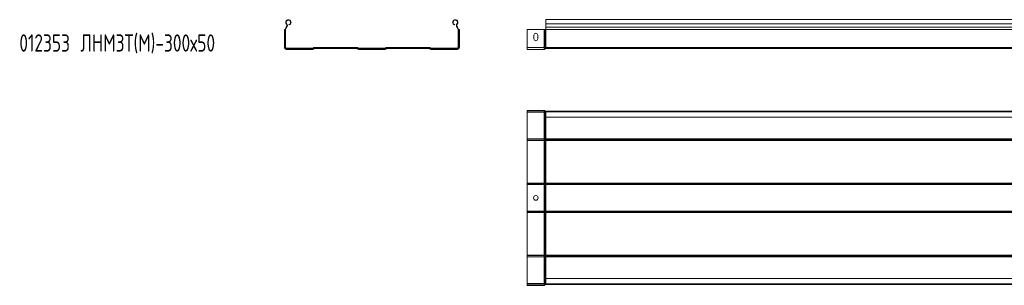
# Model space of a CAD drawing. Header units: millimetres. Extents: x -583 to 2827, y -4183 to -259.
# Tile 2 of 4: x -582 to 1122, y -2874 to -2414. Entities that reach past the tile are written whole.
import ezdxf

# ---------------------------------------------------------------- set-up
doc = ezdxf.new("R2010")
doc.units = ezdxf.units.MM
doc.styles.add('SLDTEXTSTYLE0', font='TXT', dxfattribs={"width": 0.7, "bigfont": 'bigfont'})

msp = doc.modelspace()

# ---------------------------------------------------------------- linework, layer by layer
at = {"color": 7, "linetype": 'Continuous', "lineweight": 15}
for p, q in [((2796.5, -2414), (328.5, -2414)), ((328.5, -2421.5), (328.5, -2414)), ((-123.1, -2431.3), (-123.6, -2431.3)), ((-123.6, -2462.2), (-123.6, -2431.3)), ((-122.6, -2431.3), (-123.1, -2431.3)), ((-123.1, -2462.2), (-123.1, -2431.3)), ((-122.2, -2431.3), (-122.6, -2431.3)), ((-122.6, -2462.2), (-122.6, -2431.3)), ((-122.2, -2462.2), (-122.2, -2431.3)), ((-122.2, -2431.3), (-121.5, -2431.3)), ((-121.5, -2462.2), (-121.5, -2431.3)), ((-120.6, -2427.2), (-120.2, -2426.8)), ((-120.6, -2427.2), (-120.1, -2427.6)), ((-120.2, -2426.8), (-119.7, -2427.3)), ((-120.1, -2421.5), (-119.5, -2421)), ((-120.1, -2427.6), (-119.7, -2427.3)), ((-115.4, -2423), (-115.6, -2422.3)), ((170.9, -2423), (171.1, -2422.3)), ((175.6, -2421.5), (175.1, -2421)), ((175.8, -2426.8), (175.3, -2427.3)), ((175.3, -2427.3), (175.6, -2427.6)), ((176.1, -2427.2), (175.6, -2427.6)), ((175.8, -2426.8), (176.1, -2427.2)), ((177.8, -2431.3), (177.1, -2431.3)), ((177.1, -2431.3), (177.1, -2462.2)), ((177.8, -2431.3), (177.8, -2462.2)), ((177.8, -2431.3), (178.1, -2431.3)), ((178.1, -2431.3), (178.1, -2462.2)), ((178.1, -2431.3), (178.7, -2431.3)), ((178.7, -2431.3), (178.7, -2462.2)), ((178.7, -2431.3), (179.2, -2431.3)), ((179.2, -2431.3), (179.2, -2462.2)), ((325.8, -2431.3), (296.5, -2431.3)), ((296.5, -2462.2), (296.5, -2431.3)), ((325.8, -2462.2), (325.8, -2431.3)), ((327, -2431.3), (325.8, -2431.3)), ((327, -2462.2), (327, -2431.3)), ((327.5, -2431.3), (327, -2431.3)), ((327.5, -2462.2), (327.5, -2431.3)), ((328.3, -2431.3), (327.5, -2431.3)), ((328.3, -2462.2), (328.3, -2431.3)), ((328.5, -2431.3), (328.3, -2431.3)), ((328.5, -2421.5), (2796.5, -2421.5)), ((328.5, -2426.8), (328.5, -2421.5)), ((328.5, -2427.2), (328.5, -2426.8)), ((328.5, -2426.8), (2796.5, -2426.8)), ((328.5, -2431.3), (328.5, -2427.2)), ((328.5, -2427.2), (2796.5, -2427.2)), ((328.5, -2462.2), (328.5, -2431.3)), ((328.5, -2431.3), (2796.5, -2431.3)), ((308.2, -2440.8), (308.2, -2447.3)), ((314.7, -2447.3), (314.7, -2440.8)), ((-123.1, -2462.2), (-123.6, -2462.2)), ((-122.6, -2462.2), (-123.1, -2462.2)), ((-122.2, -2462.2), (-122.6, -2462.2)), ((-122.2, -2462.2), (-121.5, -2462.2)), ((-74.3, -2463.3), (-120.4, -2463.3)), ((-120.4, -2464), (-120.4, -2463.3)), ((-74.3, -2464), (-120.4, -2464)), ((-120.4, -2464), (-120.4, -2464.4)), ((-74.3, -2464.4), (-120.4, -2464.4)), ((-120.4, -2464.4), (-120.4, -2464.9)), ((-74.3, -2464.9), (-120.4, -2464.9)), ((-120.4, -2464.9), (-120.4, -2465.4)), ((-74.3, -2465.4), (-120.4, -2465.4)), ((-74.3, -2464), (-74.3, -2463.3)), ((-74.3, -2464), (-74.3, -2464.4)), ((-74.3, -2464.4), (-74.3, -2464.9)), ((-74.3, -2464.9), (-74.3, -2465.4)), ((-73.2, -2462.8), (-73.3, -2462.9)), ((-72.8, -2463.4), (-73.3, -2462.9)), ((-72.7, -2463.3), (-73.2, -2462.8)), ((-72.7, -2463.3), (-72.8, -2463.4)), ((-72.8, -2463.4), (-72.5, -2463.6)), ((-72.7, -2463.3), (-72.4, -2463.5)), ((-72.4, -2463.5), (-72.5, -2463.6)), ((-72.5, -2463.6), (-72.2, -2464)), ((-72.4, -2463.5), (-72, -2463.9)), ((-72, -2463.9), (-72.2, -2464)), ((-72.2, -2464), (-71.8, -2464.4)), ((-72, -2463.9), (-71.7, -2464.3)), ((-71.7, -2464.3), (-71.8, -2464.4)), ((2.2, -2462.1), (-71.6, -2462.1)), ((-71.6, -2462.8), (-71.6, -2462.1)), ((2.2, -2462.8), (-71.6, -2462.8)), ((-71.6, -2462.8), (-71.6, -2463.2)), ((2.2, -2463.2), (-71.6, -2463.2)), ((-71.6, -2463.2), (-71.6, -2463.7)), ((2.2, -2463.7), (-71.6, -2463.7)), ((-71.6, -2463.7), (-71.6, -2464.2)), ((2.2, -2464.2), (-71.6, -2464.2)), ((2.2, -2462.8), (2.2, -2462.1)), ((2.2, -2462.8), (2.2, -2463.2)), ((2.2, -2463.2), (2.2, -2463.7)), ((2.2, -2463.7), (2.2, -2464.2)), ((2.6, -2463.9), (2.2, -2464.3)), ((2.3, -2464.4), (2.2, -2464.3)), ((2.7, -2464), (2.3, -2464.4)), ((3, -2463.5), (2.6, -2463.9)), ((2.7, -2464), (2.6, -2463.9)), ((3.1, -2463.6), (2.7, -2464)), ((3.2, -2463.3), (3, -2463.5)), ((3.1, -2463.6), (3, -2463.5)), ((3.3, -2463.4), (3.1, -2463.6)), ((3.2, -2463.3), (3.7, -2462.8)), ((3.3, -2463.4), (3.2, -2463.3)), ((3.3, -2463.4), (3.8, -2462.9)), ((3.8, -2462.9), (3.7, -2462.8)), ((4.9, -2464), (4.9, -2463.3)), ((50.7, -2463.3), (4.9, -2463.3)), ((50.7, -2464), (4.9, -2464)), ((4.9, -2464), (4.9, -2464.4)), ((50.7, -2464.4), (4.9, -2464.4)), ((4.9, -2464.4), (4.9, -2464.9)), ((50.7, -2464.9), (4.9, -2464.9)), ((4.9, -2464.9), (4.9, -2465.4)), ((50.7, -2465.4), (4.9, -2465.4)), ((50.7, -2464), (50.7, -2463.3)), ((50.7, -2464), (50.7, -2464.4)), ((50.7, -2464.4), (50.7, -2464.9)), ((50.7, -2464.9), (50.7, -2465.4)), ((51.8, -2462.8), (51.7, -2462.9)), ((52.2, -2463.4), (51.7, -2462.9)), ((52.3, -2463.3), (51.8, -2462.8)), ((52.3, -2463.3), (52.2, -2463.4)), ((52.2, -2463.4), (52.5, -2463.6)), ((52.3, -2463.3), (52.6, -2463.5)), ((52.6, -2463.5), (52.5, -2463.6)), ((52.5, -2463.6), (52.8, -2464)), ((52.6, -2463.5), (53, -2463.9)), ((53, -2463.9), (52.8, -2464)), ((52.8, -2464), (53.2, -2464.4)), ((53, -2463.9), (53.3, -2464.3)), ((53.3, -2464.3), (53.2, -2464.4)), ((53.4, -2462.8), (53.4, -2462.1)), ((127.2, -2462.1), (53.4, -2462.1)), ((127.2, -2462.8), (53.4, -2462.8)), ((53.4, -2462.8), (53.4, -2463.2)), ((127.2, -2463.2), (53.4, -2463.2)), ((53.4, -2463.2), (53.4, -2463.7)), ((127.2, -2463.7), (53.4, -2463.7)), ((53.4, -2463.7), (53.4, -2464.2)), ((127.2, -2464.2), (53.4, -2464.2)), ((127.2, -2462.8), (127.2, -2462.1)), ((127.2, -2462.8), (127.2, -2463.2)), ((127.2, -2463.2), (127.2, -2463.7)), ((127.2, -2463.7), (127.2, -2464.2)), ((127.6, -2463.9), (127.2, -2464.3)), ((127.3, -2464.4), (127.2, -2464.3)), ((127.7, -2464), (127.3, -2464.4)), ((128, -2463.5), (127.6, -2463.9)), ((127.7, -2464), (127.6, -2463.9)), ((128.1, -2463.6), (127.7, -2464)), ((128.2, -2463.3), (128, -2463.5)), ((128.1, -2463.6), (128, -2463.5)), ((128.3, -2463.4), (128.1, -2463.6)), ((128.2, -2463.3), (128.7, -2462.8)), ((128.3, -2463.4), (128.2, -2463.3)), ((128.3, -2463.4), (128.8, -2462.9)), ((128.8, -2462.9), (128.7, -2462.8)), ((129.9, -2464), (129.9, -2463.3)), ((176, -2463.3), (129.9, -2463.3)), ((176, -2464), (129.9, -2464)), ((129.9, -2464), (129.9, -2464.4)), ((176, -2464.4), (129.9, -2464.4)), ((129.9, -2464.4), (129.9, -2464.9)), ((176, -2464.9), (129.9, -2464.9)), ((129.9, -2464.9), (129.9, -2465.4)), ((176, -2465.4), (129.9, -2465.4)), ((176, -2464), (176, -2463.3)), ((176, -2464), (176, -2464.4)), ((176, -2464.4), (176, -2464.9)), ((176, -2464.9), (176, -2465.4)), ((177.8, -2462.2), (177.1, -2462.2)), ((177.8, -2462.2), (178.1, -2462.2)), ((178.1, -2462.2), (178.7, -2462.2)), ((178.7, -2462.2), (179.2, -2462.2)), ((325.8, -2462.2), (296.5, -2462.2)), ((296.5, -2465.4), (296.5, -2462.2)), ((325.8, -2465.4), (296.5, -2465.4)), ((325.8, -2465.4), (325.8, -2462.2)), ((327, -2462.2), (325.8, -2462.2)), ((327, -2464.9), (327, -2462.2)), ((327.5, -2462.2), (327, -2462.2)), ((327.5, -2464.4), (327, -2464.9)), ((327.5, -2464.4), (327.5, -2462.2)), ((328.3, -2462.2), (327.5, -2462.2)), ((328.3, -2464), (328.3, -2462.2)), ((328.5, -2462.2), (328.3, -2462.2)), ((328.5, -2464), (328.3, -2464)), ((328.5, -2462.2), (2796.5, -2462.2)), ((328.5, -2464), (328.5, -2462.2)), ((328.5, -2464), (2796.5, -2464)), ((325.8, -2571.1), (296.5, -2571.1)), ((296.5, -2571.8), (296.5, -2571.1)), ((325.8, -2571.8), (296.5, -2571.8)), ((296.5, -2571.8), (296.5, -2574.3)), ((325.8, -2571.8), (325.8, -2571.1)), ((325.8, -2571.8), (325.8, -2574.3)), ((326.5, -2572.1), (327, -2571.6)), ((326.9, -2572.6), (326.5, -2572.1)), ((326.5, -2572.1), (326.5, -2574.3)), ((326.9, -2572.6), (327.5, -2572.1)), ((327.5, -2572.1), (327, -2571.6)), ((325.8, -2574.3), (296.5, -2574.3)), ((296.5, -2574.3), (296.5, -2620.4)), ((326.5, -2574.3), (325.8, -2574.3)), ((325.8, -2574.3), (325.8, -2620.4)), ((326.9, -2574.3), (326.5, -2574.3)), ((326.5, -2574.3), (326.5, -2620.4)), ((326.9, -2572.6), (326.9, -2574.3)), ((328.3, -2574.3), (326.9, -2574.3)), ((326.9, -2574.3), (326.9, -2620.4)), ((328.3, -2573.2), (328.3, -2572.5)), ((328.5, -2572.5), (328.3, -2572.5)), ((328.5, -2573.2), (328.3, -2573.2)), ((328.3, -2573.2), (328.3, -2574.3)), ((328.5, -2574.3), (328.3, -2574.3)), ((328.3, -2574.3), (328.3, -2620.4)), ((328.5, -2573.6), (328.5, -2572.5)), ((328.5, -2572.5), (2796.5, -2572.5)), ((2796.5, -2573.6), (328.5, -2573.6)), ((328.5, -2582.7), (328.5, -2573.6)), ((328.5, -2582.7), (2796.5, -2582.7)), ((328.5, -2582.7), (328.5, -2620.4)), ((325.8, -2620.4), (296.5, -2620.4)), ((296.5, -2620.4), (296.5, -2622.4)), ((325.8, -2622.4), (296.5, -2622.4)), ((296.5, -2622.4), (296.5, -2622.5)), ((325.8, -2622.5), (296.5, -2622.5)), ((296.5, -2622.5), (296.5, -2623.1)), ((325.8, -2623.1), (296.5, -2623.1)), ((296.5, -2623.1), (296.5, -2696.8)), ((326.5, -2620.4), (325.8, -2620.4)), ((325.8, -2620.4), (325.8, -2622.4)), ((325.8, -2622.4), (325.8, -2622.5)), ((325.8, -2622.5), (325.8, -2623.1)), ((326.5, -2623.1), (325.8, -2623.1)), ((325.8, -2623.1), (325.8, -2696.8)), ((326.9, -2620.4), (326.5, -2620.4)), ((326.5, -2620.4), (326.5, -2622.2)), ((326.9, -2621.8), (326.5, -2622.2)), ((326.9, -2622), (326.5, -2622.3)), ((326.5, -2622.2), (326.5, -2622.3)), ((326.5, -2622.3), (326.5, -2623.1)), ((326.9, -2623.1), (326.5, -2623.1)), ((326.5, -2623.1), (326.5, -2696.8)), ((328.3, -2620.4), (326.9, -2620.4)), ((326.9, -2620.4), (326.9, -2621.8)), ((326.9, -2621.8), (326.9, -2622)), ((326.9, -2622), (326.9, -2623.1)), ((328.3, -2623.1), (326.9, -2623.1)), ((326.9, -2623.1), (326.9, -2696.8)), ((328.3, -2620.4), (328.3, -2621.4)), ((328.5, -2620.4), (328.3, -2620.4)), ((328.3, -2621.4), (328.3, -2621.5)), ((328.5, -2621.4), (328.3, -2621.4)), ((328.3, -2621.5), (328.3, -2623.1)), ((328.5, -2621.5), (328.3, -2621.5)), ((328.3, -2623.1), (328.3, -2696.8)), ((328.5, -2623.1), (328.3, -2623.1)), ((328.5, -2620.4), (2796.5, -2620.4)), ((328.5, -2620.4), (328.5, -2621.4)), ((328.5, -2621.4), (328.5, -2621.5)), ((328.5, -2621.4), (2796.5, -2621.4)), ((328.5, -2621.5), (2796.5, -2621.5)), ((328.5, -2621.5), (328.5, -2623.1)), ((328.5, -2623.1), (2796.5, -2623.1)), ((328.5, -2623.1), (328.5, -2696.8)), ((325.8, -2696.8), (296.5, -2696.8)), ((296.5, -2696.8), (296.5, -2697.4)), ((325.8, -2697.4), (296.5, -2697.4)), ((296.5, -2697.4), (296.5, -2697.5)), ((325.8, -2697.5), (296.5, -2697.5)), ((296.5, -2697.5), (296.5, -2699.6)), ((325.8, -2699.6), (296.5, -2699.6)), ((296.5, -2699.6), (296.5, -2745.4)), ((326.5, -2696.8), (325.8, -2696.8)), ((325.8, -2696.8), (325.8, -2697.4)), ((325.8, -2697.4), (325.8, -2697.5)), ((325.8, -2697.5), (325.8, -2699.6)), ((326.5, -2699.6), (325.8, -2699.6)), ((325.8, -2699.6), (325.8, -2745.4)), ((326.9, -2696.8), (326.5, -2696.8)), ((326.5, -2696.8), (326.5, -2697.6)), ((326.9, -2698), (326.5, -2697.6)), ((326.5, -2697.6), (326.5, -2697.7)), ((326.9, -2698.1), (326.5, -2697.7)), ((326.5, -2697.7), (326.5, -2699.6)), ((326.9, -2699.6), (326.5, -2699.6)), ((326.5, -2699.6), (326.5, -2745.4)), ((328.3, -2696.8), (326.9, -2696.8)), ((326.9, -2696.8), (326.9, -2698)), ((326.9, -2698), (326.9, -2698.1)), ((326.9, -2698.1), (326.9, -2699.6)), ((328.3, -2699.6), (326.9, -2699.6)), ((326.9, -2699.6), (326.9, -2745.4)), ((328.5, -2696.8), (328.3, -2696.8)), ((328.3, -2696.8), (328.3, -2698.4)), ((328.5, -2698.4), (328.3, -2698.4)), ((328.3, -2698.4), (328.3, -2698.5)), ((328.5, -2698.5), (328.3, -2698.5)), ((328.3, -2698.5), (328.3, -2699.6)), ((328.5, -2699.6), (328.3, -2699.6)), ((328.3, -2699.6), (328.3, -2745.4)), ((328.5, -2696.8), (2796.5, -2696.8)), ((328.5, -2696.8), (328.5, -2698.4)), ((328.5, -2698.4), (2796.5, -2698.4)), ((328.5, -2698.4), (328.5, -2698.5)), ((328.5, -2698.5), (2796.5, -2698.5)), ((328.5, -2698.5), (328.5, -2699.6)), ((328.5, -2699.6), (2796.5, -2699.6)), ((328.5, -2699.6), (328.5, -2745.4)), ((325.8, -2745.4), (296.5, -2745.4)), ((296.5, -2745.4), (296.5, -2747.4)), ((325.8, -2747.4), (296.5, -2747.4)), ((296.5, -2747.4), (296.5, -2747.5)), ((325.8, -2747.5), (296.5, -2747.5)), ((296.5, -2747.5), (296.5, -2748.1)), ((325.8, -2748.1), (296.5, -2748.1)), ((296.5, -2748.1), (296.5, -2821.8)), ((326.5, -2745.4), (325.8, -2745.4)), ((325.8, -2745.4), (325.8, -2747.4)), ((325.8, -2747.4), (325.8, -2747.5)), ((325.8, -2747.5), (325.8, -2748.1)), ((326.5, -2748.1), (325.8, -2748.1)), ((325.8, -2748.1), (325.8, -2821.8)), ((326.9, -2745.4), (326.5, -2745.4)), ((326.5, -2745.4), (326.5, -2747.2)), ((326.9, -2746.8), (326.5, -2747.2)), ((326.9, -2747), (326.5, -2747.3)), ((326.5, -2747.2), (326.5, -2747.3)), ((326.5, -2747.3), (326.5, -2748.1)), ((326.9, -2748.1), (326.5, -2748.1)), ((326.5, -2748.1), (326.5, -2821.8)), ((328.3, -2745.4), (326.9, -2745.4)), ((326.9, -2745.4), (326.9, -2746.8)), ((326.9, -2746.8), (326.9, -2747)), ((326.9, -2747), (326.9, -2748.1)), ((328.3, -2748.1), (326.9, -2748.1)), ((326.9, -2748.1), (326.9, -2821.8)), ((328.3, -2745.4), (328.3, -2746.4)), ((328.5, -2745.4), (328.3, -2745.4)), ((328.3, -2746.4), (328.3, -2746.5)), ((328.5, -2746.4), (328.3, -2746.4)), ((328.5, -2746.5), (328.3, -2746.5)), ((328.3, -2746.5), (328.3, -2748.1)), ((328.3, -2748.1), (328.3, -2821.8)), ((328.5, -2748.1), (328.3, -2748.1)), ((328.5, -2745.4), (328.5, -2746.4)), ((328.5, -2745.4), (2796.5, -2745.4)), ((328.5, -2746.4), (328.5, -2746.5)), ((328.5, -2746.4), (2796.5, -2746.4)), ((328.5, -2746.5), (2796.5, -2746.5)), ((328.5, -2746.5), (328.5, -2748.1)), ((328.5, -2748.1), (2796.5, -2748.1)), ((328.5, -2748.1), (328.5, -2821.8)), ((325.8, -2821.8), (296.5, -2821.8)), ((296.5, -2821.8), (296.5, -2822.4)), ((325.8, -2822.4), (296.5, -2822.4)), ((296.5, -2822.4), (296.5, -2822.5)), ((325.8, -2822.5), (296.5, -2822.5)), ((296.5, -2822.5), (296.5, -2824.6)), ((325.8, -2824.6), (296.5, -2824.6)), ((296.5, -2824.6), (296.5, -2870.7)), ((326.5, -2821.8), (325.8, -2821.8)), ((325.8, -2821.8), (325.8, -2822.4)), ((325.8, -2822.4), (325.8, -2822.5)), ((325.8, -2822.5), (325.8, -2824.6)), ((326.5, -2824.6), (325.8, -2824.6)), ((325.8, -2824.6), (325.8, -2870.7)), ((326.9, -2821.8), (326.5, -2821.8)), ((326.5, -2821.8), (326.5, -2822.6)), ((326.9, -2823), (326.5, -2822.6)), ((326.5, -2822.6), (326.5, -2822.7)), ((326.9, -2823.1), (326.5, -2822.7)), ((326.5, -2822.7), (326.5, -2824.6)), ((326.9, -2824.6), (326.5, -2824.6)), ((326.5, -2824.6), (326.5, -2870.7)), ((328.3, -2821.8), (326.9, -2821.8)), ((326.9, -2821.8), (326.9, -2823)), ((326.9, -2823), (326.9, -2823.1)), ((326.9, -2823.1), (326.9, -2824.6)), ((328.3, -2824.6), (326.9, -2824.6)), ((326.9, -2824.6), (326.9, -2870.7)), ((328.5, -2821.8), (328.3, -2821.8)), ((328.3, -2821.8), (328.3, -2823.4)), ((328.5, -2823.4), (328.3, -2823.4)), ((328.3, -2823.4), (328.3, -2823.5)), ((328.5, -2823.5), (328.3, -2823.5)), ((328.3, -2823.5), (328.3, -2824.6)), ((328.5, -2824.6), (328.3, -2824.6)), ((328.3, -2824.6), (328.3, -2870.7)), ((328.5, -2821.8), (2796.5, -2821.8)), ((328.5, -2821.8), (328.5, -2823.4)), ((328.5, -2823.4), (2796.5, -2823.4)), ((328.5, -2823.4), (328.5, -2823.5)), ((328.5, -2823.5), (2796.5, -2823.5)), ((328.5, -2823.5), (328.5, -2824.6)), ((328.5, -2824.6), (2796.5, -2824.6)), ((328.5, -2824.6), (328.5, -2862.2)), ((325.8, -2870.7), (296.5, -2870.7)), ((296.5, -2870.7), (296.5, -2873.2)), ((296.5, -2873.2), (296.5, -2873.9)), ((325.8, -2873.2), (296.5, -2873.2)), ((325.8, -2873.9), (296.5, -2873.9)), ((326.5, -2870.7), (325.8, -2870.7)), ((325.8, -2870.7), (325.8, -2873.2)), ((325.8, -2873.2), (325.8, -2873.9)), ((326.9, -2870.7), (326.5, -2870.7)), ((326.5, -2870.7), (326.5, -2872.9)), ((326.9, -2872.4), (326.5, -2872.9)), ((326.5, -2872.9), (327, -2873.3)), ((328.3, -2870.7), (326.9, -2870.7)), ((326.9, -2870.7), (326.9, -2872.4)), ((326.9, -2872.4), (327.5, -2872.8)), ((327.5, -2872.8), (327, -2873.3)), ((328.3, -2870.7), (328.3, -2871.8)), ((328.5, -2870.7), (328.3, -2870.7)), ((328.3, -2871.8), (328.3, -2872.5)), ((328.5, -2871.8), (328.3, -2871.8)), ((328.5, -2872.5), (328.3, -2872.5)), ((2796.5, -2862.2), (328.5, -2862.2)), ((328.5, -2871.3), (328.5, -2862.2)), ((328.5, -2871.3), (2796.5, -2871.3)), ((328.5, -2872.5), (328.5, -2871.3)), ((328.5, -2872.5), (2796.5, -2872.5))]:
    msp.add_line(p, q, dxfattribs=at)
msp.add_circle((311.5, -2722.5), 4, dxfattribs=at)
for centre, radius, start, end in [((-116.6, -2418.6), 4.55, 285, 219.6825), ((-116.6, -2418.6), 3.85, 285, 219.6825), ((172.1, -2418.6), 4.55, 320.3175, 255), ((172.1, -2418.6), 3.85, 320.3175, 255), ((-116.2, -2431.3), 6, 136.4642, 180), ((-116.2, -2431.3), 5.3, 136.4642, 180), ((-123.1, -2424), 4, 316.4642, 39.6825), ((-123.1, -2424), 4.7, 316.4642, 39.6825), ((178.7, -2424), 4.7, 140.3175, 223.5358), ((178.7, -2424), 4, 140.3175, 223.5358), ((171.8, -2431.3), 5.3, 0, 43.5358), ((171.8, -2431.3), 6, 360, 43.5358), ((311.5, -2440.8), 3.25, 0, 180), ((311.5, -2447.3), 3.25, 180, 0), ((-120.4, -2462.2), 3.2, 180, 270), ((-120.4, -2462.2), 2.68, 180, 270), ((-120.4, -2462.2), 2.16, 180, 270), ((-120.4, -2462.2), 1.8, 180, 270), ((-120.4, -2462.2), 1.1, 180, 270), ((-74.3, -2461.8), 1.5, 270, 315), ((-74.3, -2461.8), 2.2, 270, 315), ((-74.3, -2461.8), 2.56, 270, 315), ((-74.3, -2461.8), 3.08, 270, 315), ((-74.3, -2461.8), 3.6, 270, 315), ((-71.6, -2464.3), 2.2, 90, 135), ((-71.6, -2464.3), 1.5, 90, 135), ((-71.6, -2464.3), 1.14, 90, 135), ((-71.6, -2464.3), 0.623, 90, 135), ((-71.6, -2464.3), 0.1, 90, 135), ((2.2, -2464.3), 2.2, 45, 90), ((2.2, -2464.3), 1.5, 45, 90), ((2.2, -2464.3), 1.14, 45, 90), ((2.2, -2464.3), 0.623, 45, 90), ((2.2, -2464.3), 0.1, 45, 90), ((4.9, -2461.8), 3.6, 225, 270), ((4.9, -2461.8), 3.08, 225, 270), ((4.9, -2461.8), 2.56, 225, 270), ((4.9, -2461.8), 2.2, 225, 270), ((4.9, -2461.8), 1.5, 225, 270), ((50.7, -2461.8), 1.5, 270, 315), ((50.7, -2461.8), 2.2, 270, 315), ((50.7, -2461.8), 2.56, 270, 315), ((50.7, -2461.8), 3.08, 270, 315), ((50.7, -2461.8), 3.6, 270, 315), ((53.4, -2464.3), 2.2, 90, 135), ((53.4, -2464.3), 1.5, 90, 135), ((53.4, -2464.3), 1.14, 90, 135), ((53.4, -2464.3), 0.623, 90, 135), ((53.4, -2464.3), 0.1, 90, 135), ((127.2, -2464.3), 2.2, 45, 90), ((127.2, -2464.3), 1.5, 45, 90), ((127.2, -2464.3), 1.14, 45, 90), ((127.2, -2464.3), 0.623, 45, 90), ((127.2, -2464.3), 0.1, 45, 90), ((129.9, -2461.8), 3.6, 225, 270), ((129.9, -2461.8), 3.08, 225, 270), ((129.9, -2461.8), 2.56, 225, 270), ((129.9, -2461.8), 2.2, 225, 270), ((129.9, -2461.8), 1.5, 225, 270), ((176, -2462.2), 1.1, 270, 0), ((176, -2462.2), 1.8, 270, 0), ((176, -2462.2), 2.16, 270, 0), ((176, -2462.2), 2.68, 270, 0), ((176, -2462.2), 3.2, 270, 0), ((325.8, -2463.8), 1.6, 270, 317.6859), ((328.3, -2465.1), 1.1, 90, 137.6859), ((325.8, -2572.7), 1.6, 42.3141, 90), ((325.8, -2572.7), 0.9, 42.3141, 90), ((328.3, -2571.4), 1.1, 222.3141, 270), ((328.3, -2571.4), 1.8, 222.3141, 270), ((325.8, -2621.3), 1.1, 268.8057, 305.9028), ((325.8, -2621.4), 1.1, 268.8057, 305.9028), ((328.2, -2623.6), 2.19, 88.8057, 125.9028), ((328.2, -2623.7), 2.19, 88.8057, 125.9028), ((325.8, -2698.5), 1.1, 54.0972, 91.1943), ((325.8, -2698.6), 1.1, 54.0972, 91.1943), ((328.2, -2696.2), 2.19, 234.0972, 271.1943), ((328.2, -2696.3), 2.19, 234.0972, 271.1943), ((325.8, -2746.3), 1.1, 268.8057, 305.9028), ((325.8, -2746.4), 1.1, 268.8057, 305.9028), ((328.2, -2748.6), 2.19, 88.8057, 125.9028), ((328.2, -2748.7), 2.19, 88.8057, 125.9028), ((325.8, -2823.5), 1.1, 54.0972, 91.1943), ((325.8, -2823.6), 1.1, 54.0972, 91.1943), ((328.2, -2821.2), 2.19, 234.0972, 271.1943), ((328.2, -2821.3), 2.19, 234.0972, 271.1943), ((325.8, -2872.3), 0.9, 270, 317.6859), ((325.8, -2872.3), 1.6, 270, 317.6859), ((328.3, -2873.6), 1.8, 90, 137.6859), ((328.3, -2873.6), 1.1, 90, 137.6859)]:
    msp.add_arc(centre, radius, start, end, dxfattribs=at)

# ---------------------------------------------------------------- texts
at = {"color": 7, "linetype": 'Continuous', "lineweight": 0, "insert": (-582.1, -2439.4), "char_height": 30, "attachment_point": 1, "style": 'SLDTEXTSTYLE0'}
msp.add_mtext('012353 \\M+1844C\\M+1844E\\M+1844D\\M+18448\\M+18453(\\M+1844D)-300\\M+1848750', dxfattribs=at)

doc.saveas('drawing.dxf')
